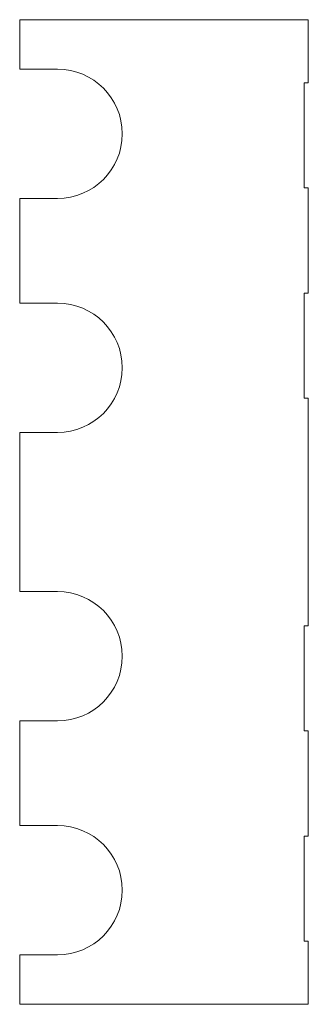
# Model space of a CAD drawing. Extents: x 43 to 180, y 60 to 528.
import ezdxf

# ---------------------------------------------------------------- set-up
doc = ezdxf.new("R2010")
doc.units = 0

msp = doc.modelspace()

# ---------------------------------------------------------------- linework, layer by layer
at = {"color": 7, "lineweight": 13}
for p, q in [((43.02, 504.29), (43.02, 527.85)), ((180.02, 527.85), (43.02, 527.85)), ((180.02, 527.85), (180.02, 497.85)), ((178.02, 497.85), (178.02, 447.85)), ((180.02, 447.85), (180.02, 397.85)), ((43.02, 393.06), (43.02, 442.89)), ((178.02, 397.85), (178.02, 347.85)), ((180.02, 347.85), (180.02, 293.8)), ((43.02, 293.8), (43.02, 331.66)), ((43.02, 255.93), (43.02, 293.8)), ((180.02, 293.8), (180.02, 239.74)), ((178.02, 239.74), (178.02, 189.74)), ((43.02, 144.7), (43.02, 194.53)), ((180.02, 189.74), (180.02, 139.74)), ((178.02, 139.74), (178.02, 89.74)), ((180.02, 89.74), (180.02, 59.74)), ((43.02, 59.74), (43.02, 83.3)), ((180.02, 59.74), (43.02, 59.74))]:
    msp.add_line(p, q, dxfattribs=at)
at = {"color": 7, "lineweight": 13, "ltscale": 0.45}
for p, q in [((61.02, 504.29), (43.02, 504.29)), ((43.02, 442.89), (61.02, 442.89)), ((61.02, 393.06), (43.02, 393.06)), ((43.02, 331.66), (61.02, 331.66)), ((61.02, 255.93), (43.02, 255.93)), ((43.02, 194.53), (61.02, 194.53)), ((61.02, 144.7), (43.02, 144.7)), ((43.02, 83.3), (61.02, 83.3))]:
    msp.add_line(p, q, dxfattribs=at)
at = {"color": 7, "lineweight": 13, "ltscale": 0.05}
for p, q in [((180.02, 497.85), (178.02, 497.85)), ((178.02, 447.85), (180.02, 447.85)), ((180.02, 397.85), (178.02, 397.85)), ((178.02, 347.85), (180.02, 347.85)), ((180.02, 239.74), (178.02, 239.74)), ((178.02, 189.74), (180.02, 189.74)), ((180.02, 139.74), (178.02, 139.74)), ((178.02, 89.74), (180.02, 89.74))]:
    msp.add_line(p, q, dxfattribs=at)
at = {"color": 7, "lineweight": 13}
for centre in [(61.02, 473.59), (61.02, 362.36), (61.02, 225.23), (61.02, 114)]:
    msp.add_arc(centre, 30.7, 270, 90, dxfattribs=at)

doc.saveas('drawing.dxf')
